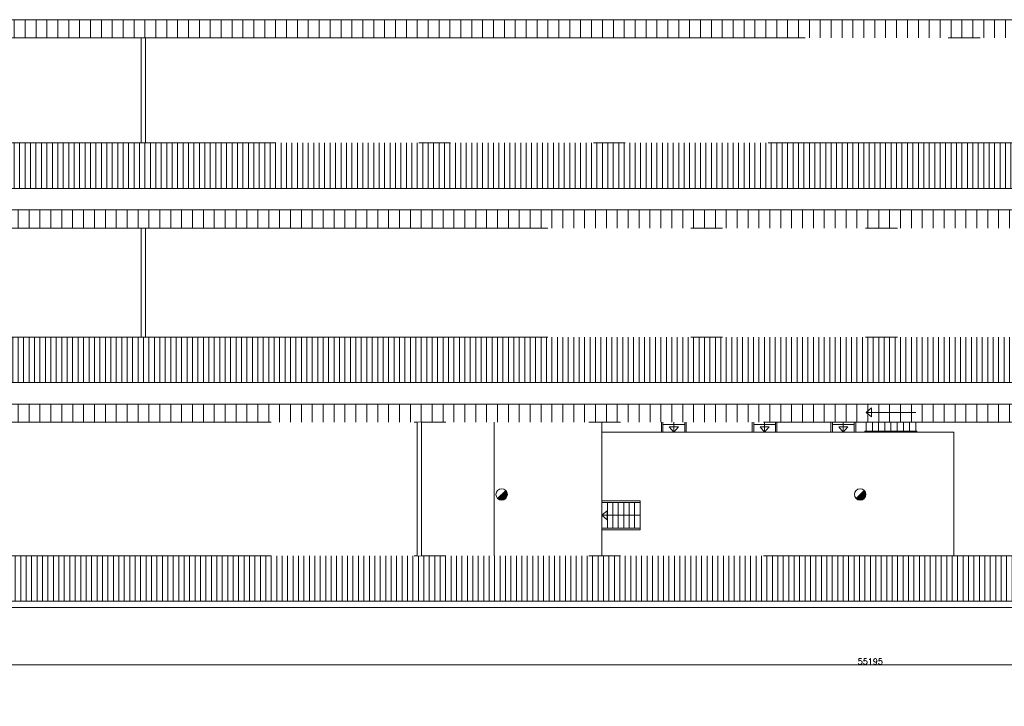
# Model space of a CAD drawing. Header units: millimetres. Extents: x -13022 to 1371524, y -38729 to 632593.
# Tile 140 of 256: x 843452 to 870569, y -38283 to -19387. Entities that reach past the tile are written whole.
import ezdxf

# ---------------------------------------------------------------- set-up
doc = ezdxf.new("R2010")
doc.units = ezdxf.units.MM
doc.header["$LTSCALE"] = 35
doc.set_wipeout_variables(frame=1)
doc.linetypes.add('DASHED', pattern=[200, 100, -100])
doc.linetypes.add('DIVIDE', pattern=[1250, 862.5, -112.5, 25, -112.5, 25, -112.5])
doc.layers.add('Al65----_beveiliging-inst', color=92, linetype='Continuous', lineweight=9)
doc.layers.add('brandveiligheid voorzieningen', color=10, linetype='Continuous', lineweight=9)
for name, color, linetype in [('LAYER102', 1, 'Continuous'), ('LAYER111', 7, 'Continuous'), ('LAYER22', 7, 'Continuous'), ('LAYER24', 7, 'Continuous'), ('LAYER27', 7, 'Continuous')]:
    doc.layers.add(name, color=color, linetype=linetype)
doc.styles.get("Standard").update_dxf_attribs({"font": 'simplex.shx'})
doc.dimstyles.new('~R----C~', dxfattribs={"dimtxt": 162, "dimasz": 180, "dimexe": 0.18, "dimexo": 0.0625, "dimgap": 16.2, "dimtad": 1, "dimdec": 0, "dimzin": 0, "dimdsep": 46, "dimtxsty": 'Standard', "dimcen": 0.09, "dimse1": 1, "dimse2": 1, "dimclrd": 7, "dimadec": 0, "dimazin": 0, "dimtfac": 1, "dimtdec": 4, "dimtmove": 0, "dimatfit": 3, "dimfxl": 1, "dimtolj": 1, "dimtzin": 0, "dimlwd": 13, "dimarcsym": 0})

# ---------------------------------------------------------------- blocks, each defined once
blk = doc.blocks.new('*D196')
at = {"layer": 'Defpoints', "color": 0, "linetype": 'Continuous', "transparency": 16777216}
for p in [(894477, -34735), (839282, -35389), (894477, -37146)]:
    blk.add_point(p, dxfattribs=at)
at = {"layer": 'LAYER102', "color": 7, "linetype": 'Continuous', "lineweight": 13, "transparency": 16777216}
blk.add_line((839462, -37146), (894297, -37146), dxfattribs=at)
at = {"layer": 'LAYER102', "color": 7, "linetype": 'Continuous', "transparency": 16777216}
for points in [[(839462, -37116), (839462, -37176), (839282, -37146)], [(894297, -37116), (894297, -37176), (894477, -37146)]]:
    blk.add_solid(points, dxfattribs=at)
at = {"layer": 'LAYER102', "color": 0, "linetype": 'Continuous', "transparency": 16777216, "insert": (866879, -37049), "char_height": 162, "attachment_point": 5}
blk.add_mtext('\\A1;55195', dxfattribs=at)
blk = doc.blocks.new('Brandmelder')
at = {"layer": 'brandveiligheid voorzieningen'}
blk.add_hatch(color=256, dxfattribs=at).paths.add_polyline_path([(76.62, -89.8, 0.198912), (75.85, -87.94), (72.13, -91.66, 0.668179)])
blk.add_line((72.13, -91.66), (75.85, -87.94), dxfattribs=at)
blk.add_circle((73.99, -89.8), 2.63, dxfattribs=at)

msp = doc.modelspace()

# ---------------------------------------------------------------- linework, layer by layer
at = {"layer": 'LAYER22', "color": 7, "linetype": 'Continuous', "lineweight": 18}
for points in [[(834901.281, -19386.55), (894256.625, -19386.55)], [(894256.625, -24028.105), (834901.281, -24028.105)], [(834901.281, -24622.019), (894256.625, -24622.019)], [(827811.156, -29371.55), (894256.625, -29371.55)], [(894126.625, -29965.472), (827811.156, -29965.472)], [(856515.062, -30465.472), (856515.062, -34138.546)], [(869181.812, -34148.546), (869181.812, -30738.55), (859486.312, -30738.55), (859486.312, -30465.472)], [(859486.312, -30738.55), (859486.312, -34138.546)], [(839281.625, -34735.476), (839281.625, -35388.546), (894256.625, -35388.546)], [(839281.625, -35559.304), (894256.625, -35559.304)]]:
    msp.add_lwpolyline(points, dxfattribs=at)
at = {"layer": 'LAYER22', "color": 7, "linetype": 'DASHED', "lineweight": 18}
for points in [[(834901.281, -19386.55), (894256.625, -19386.55)], [(894256.625, -24028.105), (834901.281, -24028.105)], [(834901.281, -24622.019), (894256.625, -24622.019)], [(827811.156, -29371.55), (894256.625, -29371.55)], [(894126.625, -29965.472), (827811.156, -29965.472)], [(856515.062, -30465.472), (856515.062, -34138.546)], [(869181.812, -34148.546), (869181.812, -30738.55), (859486.312, -30738.55), (859486.312, -30465.472)], [(859486.312, -30738.55), (859486.312, -34138.546)], [(839281.625, -34735.476), (839281.625, -35388.546), (894256.625, -35388.546)], [(839281.625, -35559.304), (894256.625, -35559.304)]]:
    msp.add_lwpolyline(points, dxfattribs=at)
at = {"layer": 'LAYER22', "color": 7, "linetype": 'DIVIDE', "lineweight": 18}
for points in [[(894126.625, -30465.472), (827811.156, -30465.472)], [(894126.625, -34138.546), (839281.625, -34138.546)]]:
    msp.add_lwpolyline(points, dxfattribs=at)
at = {"layer": 'LAYER24', "color": 7, "linetype": 'Continuous', "lineweight": 18}
for points in [[(866908.812, -30318.543), (866763.812, -30193.543), (866908.812, -30068.543), (866908.812, -30318.543)], [(866763.812, -30193.543), (868131.875, -30193.543)], [(861166.875, -30465.472), (861166.875, -30738.55), (861126.875, -30738.55), (861126.875, -30465.472)], [(861766.875, -30528.55), (861166.875, -30528.55)], [(861591.875, -30593.55), (861466.875, -30738.55), (861341.875, -30593.55), (861591.875, -30593.55)], [(861466.875, -30738.55), (861466.875, -30465.472)], [(861806.875, -30465.472), (861806.875, -30738.55), (861766.875, -30738.55), (861766.875, -30465.472)], [(863668.875, -30465.472), (863668.875, -30738.55), (863628.875, -30738.55), (863628.875, -30465.472)], [(864268.875, -30528.55), (863668.875, -30528.55)], [(864093.875, -30593.55), (863968.875, -30738.55), (863843.875, -30593.55), (864093.875, -30593.55)], [(863968.875, -30738.55), (863968.875, -30465.472)], [(864308.875, -30465.472), (864308.875, -30738.55), (864268.875, -30738.55), (864268.875, -30465.472)], [(865835.625, -30465.472), (865835.625, -30738.55), (865795.625, -30738.55), (865795.625, -30465.472)], [(866435.625, -30528.55), (865835.625, -30528.55)], [(866260.625, -30593.55), (866135.625, -30738.55), (866010.625, -30593.55), (866260.625, -30593.55)], [(866135.625, -30738.55), (866135.625, -30465.472)], [(866475.625, -30465.472), (866475.625, -30738.55), (866435.625, -30738.55), (866435.625, -30465.472)], [(866763.812, -30464.894), (866763.812, -30708.55)], [(866934.812, -30464.894), (866934.812, -30708.55)], [(867105.875, -30464.894), (867105.875, -30708.55)], [(867276.812, -30464.894), (867276.812, -30708.55)], [(867447.812, -30464.894), (867447.812, -30708.55)], [(867618.875, -30464.894), (867618.875, -30708.55)], [(867789.812, -30464.894), (867789.812, -30708.55)], [(867960.875, -30464.894), (867960.875, -30708.55)], [(868131.875, -30465.472), (868131.875, -30709.129)], [(861166.875, -30738.55), (861766.875, -30738.55)], [(863668.875, -30738.55), (864268.875, -30738.55)], [(865835.625, -30738.55), (866435.625, -30738.55)], [(866730.625, -30738.55), (868161.875, -30738.55), (868161.875, -30709.129), (866730.625, -30709.129)], [(866730.625, -30709.129), (866730.625, -30738.55)], [(860536.312, -32669.546), (859486.312, -32669.546), (859486.312, -32629.546), (860536.312, -32629.546)], [(859486.312, -32669.546), (859486.312, -33383.546)], [(859636.312, -33383.546), (859636.312, -32669.546)], [(859786.312, -33383.546), (859786.312, -32669.546)], [(859936.312, -33383.546), (859936.312, -32669.546)], [(860086.312, -33383.546), (860086.312, -32669.546)], [(860236.312, -33383.546), (860236.312, -32669.546)], [(860386.312, -33383.546), (860386.312, -32669.546)], [(860536.312, -33423.546), (860536.312, -32629.546)], [(859631.312, -33151.546), (859486.312, -33026.546), (859631.312, -32901.546), (859631.312, -33151.546)], [(859486.312, -33026.546), (860536.281, -33026.546)], [(860536.312, -33423.546), (859486.312, -33423.546), (859486.312, -33383.546), (860536.312, -33383.546)]]:
    msp.add_lwpolyline(points, dxfattribs=at)
at = {"layer": 'LAYER24', "color": 7, "linetype": 'DASHED', "lineweight": 18}
for points in [[(861166.875, -30465.472), (861166.875, -30738.55), (861126.875, -30738.55), (861126.875, -30465.472)], [(861766.875, -30528.55), (861166.875, -30528.55)], [(861806.875, -30465.472), (861806.875, -30738.55), (861766.875, -30738.55), (861766.875, -30465.472)], [(863668.875, -30465.472), (863668.875, -30738.55), (863628.875, -30738.55), (863628.875, -30465.472)], [(864268.875, -30528.55), (863668.875, -30528.55)], [(864308.875, -30465.472), (864308.875, -30738.55), (864268.875, -30738.55), (864268.875, -30465.472)], [(865835.625, -30465.472), (865835.625, -30738.55), (865795.625, -30738.55), (865795.625, -30465.472)], [(866435.625, -30528.55), (865835.625, -30528.55)], [(866475.625, -30465.472), (866475.625, -30738.55), (866435.625, -30738.55), (866435.625, -30465.472)], [(866763.812, -30464.894), (866763.812, -30708.55)], [(866934.812, -30464.894), (866934.812, -30708.55)], [(867105.875, -30464.894), (867105.875, -30708.55)], [(867276.812, -30464.894), (867276.812, -30708.55)], [(867447.812, -30464.894), (867447.812, -30708.55)], [(867618.875, -30464.894), (867618.875, -30708.55)], [(867789.812, -30464.894), (867789.812, -30708.55)], [(867960.875, -30464.894), (867960.875, -30708.55)], [(868131.875, -30465.472), (868131.875, -30709.129)], [(861166.875, -30738.55), (861766.875, -30738.55)], [(863668.875, -30738.55), (864268.875, -30738.55)], [(865835.625, -30738.55), (866435.625, -30738.55)], [(866730.625, -30738.55), (868161.875, -30738.55), (868161.875, -30709.129), (866730.625, -30709.129)], [(866730.625, -30709.129), (866730.625, -30738.55)], [(860536.312, -32669.546), (859486.312, -32669.546), (859486.312, -32629.546), (860536.312, -32629.546)], [(859486.312, -32669.546), (859486.312, -33383.546)], [(859636.312, -33383.546), (859636.312, -32669.546)], [(859786.312, -33383.546), (859786.312, -32669.546)], [(859936.312, -33383.546), (859936.312, -32669.546)], [(860086.312, -33383.546), (860086.312, -32669.546)], [(860236.312, -33383.546), (860236.312, -32669.546)], [(860386.312, -33383.546), (860386.312, -32669.546)], [(860536.312, -33423.546), (860536.312, -32629.546)], [(860536.312, -33423.546), (859486.312, -33423.546), (859486.312, -33383.546), (860536.312, -33383.546)]]:
    msp.add_lwpolyline(points, dxfattribs=at)

# ---------------------------------------------------------------- block references
at = {"layer": 'Al65----_beveiliging-inst', "xscale": 60, "yscale": 60, "zscale": 60}
for p in [(852288.125, -27063.086), (862160.838, -27063.086)]:
    msp.add_blockref('Brandmelder', p, dxfattribs=at)

# ---------------------------------------------------------------- texts
at = {"layer": 'LAYER102', "color": 7, "linetype": 'Continuous', "lineweight": 0, "insert": (703298.798, -38276.956), "char_height": 315, "width": 3554.10039, "attachment_point": 7, "line_spacing_factor": 1.333333}
msp.add_mtext('\\pi1116.4;{\\fArial|b1|i0|c0|p34;Entree\\P\\pi156.93;laden en lossen}', dxfattribs=at)

# ---------------------------------------------------------------- dimensions: what is measured, and where the dimension line sits
at = {"layer": 'LAYER102', "color": 7, "linetype": 'Continuous'}
dim = msp.add_linear_dim(base=(894476.625, -37146.211), p1=(839281.625, -35388.554), p2=(894476.625, -34735.476), dimstyle='~R----C~', dxfattribs=at)
dim.commit()
dim.dimension.update_dxf_attribs({"geometry": '*D196', "text_midpoint": (866879.125, -37049.011)})

# ---------------------------------------------------------------- wipeouts: each hides what was drawn before it
at = {"linetype": 'Continuous'}
for points in [[(846913.625, -22778.097), (846793.625, -22778.097), (846793.625, -19886.636), (846913.625, -19886.636)], [(846913.625, -28121.55), (846793.625, -28121.55), (846793.625, -25122.019), (846913.625, -25122.019)]]:
    msp.add_wipeout(points, dxfattribs=at).dxf.layer = 'LAYER111'

# ---------------------------------------------------------------- next in the draw order: hatches: boundary and pattern name
at = {"layer": 'LAYER27', "linetype": 'Continuous', "lineweight": 13}
h = msp.add_hatch(dxfattribs=at)
h.set_pattern_fill('~A--G&P~', style=0, pattern_type=0)
h.set_pattern_definition([(90, (834901.28, -19886.64), (-300, 2e-14), [])])
h.paths.add_polyline_path([(834901.281, -19886.636), (834901.281, -19386.55), (894256.625, -19386.55), (894256.625, -19886.636)], flags=0)
h = msp.add_hatch(dxfattribs=at)
h.set_pattern_fill("~A--G'+~", style=0, pattern_type=0)
h.set_pattern_definition([(90, (834901.28, -24028.1), (-150, 9e-15), [])])
h.paths.add_polyline_path([(834901.281, -24028.105), (834901.281, -22778.105), (894256.625, -22778.105), (894256.625, -24028.105)], flags=0)
h = msp.add_hatch(dxfattribs=at)
h.set_pattern_fill('~A--G&P~', style=0, pattern_type=0)
h.set_pattern_definition([(90, (827810.97, -25122.02), (-300, 2e-14), [])])
h.paths.add_polyline_path([(827810.969, -25122.019), (827810.969, -24659.55), (834901.281, -24659.55), (834901.281, -24622.019), (894256.625, -24622.019), (894256.625, -25122.019)], flags=0)
h = msp.add_hatch(dxfattribs=at)
h.set_pattern_fill("~A--G'+~", style=0, pattern_type=0)
h.set_pattern_definition([(90, (827811.16, -29371.55), (-150, 9e-15), [])])
h.paths.add_polyline_path([(827811.156, -29371.55), (827811.156, -28121.55), (894256.625, -28121.55), (894256.625, -29371.55)], flags=0)

# ---------------------------------------------------------------- next in the draw order: linework, layer by layer
at = {"layer": 'LAYER102', "color": 7, "linetype": 'Continuous', "lineweight": 18}
for points in [[(846913.625, -22778.097), (846793.625, -22778.097), (846793.625, -19886.636), (846913.625, -19886.636)], [(846913.625, -28121.55), (846793.625, -28121.55), (846793.625, -25122.019), (846913.625, -25122.019)]]:
    msp.add_lwpolyline(points, close=True, dxfattribs=at)
at = {"layer": 'LAYER102', "color": 7, "linetype": 'DASHED', "lineweight": 18}
for points in [[(846913.625, -22778.097), (846793.625, -22778.097), (846793.625, -19886.636), (846913.625, -19886.636)], [(846913.625, -28121.55), (846793.625, -28121.55), (846793.625, -25122.019), (846913.625, -25122.019)]]:
    msp.add_lwpolyline(points, close=True, dxfattribs=at)
at = {"layer": 'LAYER22', "color": 7, "linetype": 'DIVIDE', "lineweight": 18}
for points in [[(834901.281, -19886.636), (894256.625, -19886.636)], [(894256.625, -22778.105), (834901.281, -22778.105)], [(827810.969, -25122.019), (894256.625, -25122.019)], [(827811.156, -28121.55), (894256.625, -28121.55)]]:
    msp.add_lwpolyline(points, dxfattribs=at)

# ---------------------------------------------------------------- next in the draw order: wipeouts: each hides what was drawn before it
at = {"linetype": 'Continuous'}
msp.add_wipeout([(854519.625, -34138.546), (854399.625, -34138.546), (854399.625, -30465.472), (854519.625, -30465.472)], dxfattribs=at).dxf.layer = 'LAYER111'

# ---------------------------------------------------------------- next in the draw order: hatches: boundary and pattern name
at = {"layer": 'LAYER27', "linetype": 'Continuous', "lineweight": 13}
h = msp.add_hatch(dxfattribs=at)
h.set_pattern_fill('~A--G&P~', style=0, pattern_type=0)
h.set_pattern_definition([(90, (827811.16, -30465.47), (-300, 2e-14), [])])
h.paths.add_polyline_path([(827811.156, -30465.472), (827811.156, -29965.472), (894126.625, -29965.472), (894126.625, -30465.472)], flags=0)
h = msp.add_hatch(dxfattribs=at)
h.set_pattern_fill("~A--G'+~", style=0, pattern_type=0)
h.set_pattern_definition([(90, (839281.62, -35388.55), (-150, 9e-15), [])])
h.paths.add_polyline_path([(839281.625, -35388.546), (839281.625, -34735.476), (839631.625, -34735.476), (839631.625, -34138.546), (894126.625, -34138.546), (894126.625, -34735.476), (894256.625, -34735.476), (894256.625, -35388.546)], flags=0)

# ---------------------------------------------------------------- next in the draw order: linework, layer by layer
at = {"layer": 'LAYER102', "color": 7, "linetype": 'Continuous', "lineweight": 18}
for points in [[(854399.625, -34138.546), (854399.625, -30465.472)], [(854519.625, -30465.472), (854519.625, -34138.546)]]:
    msp.add_lwpolyline(points, dxfattribs=at)
at = {"layer": 'LAYER102', "color": 7, "linetype": 'DASHED', "lineweight": 18}
for points in [[(854399.625, -34138.546), (854399.625, -30465.472)], [(854519.625, -30465.472), (854519.625, -34138.546)]]:
    msp.add_lwpolyline(points, dxfattribs=at)

doc.saveas('drawing.dxf')
